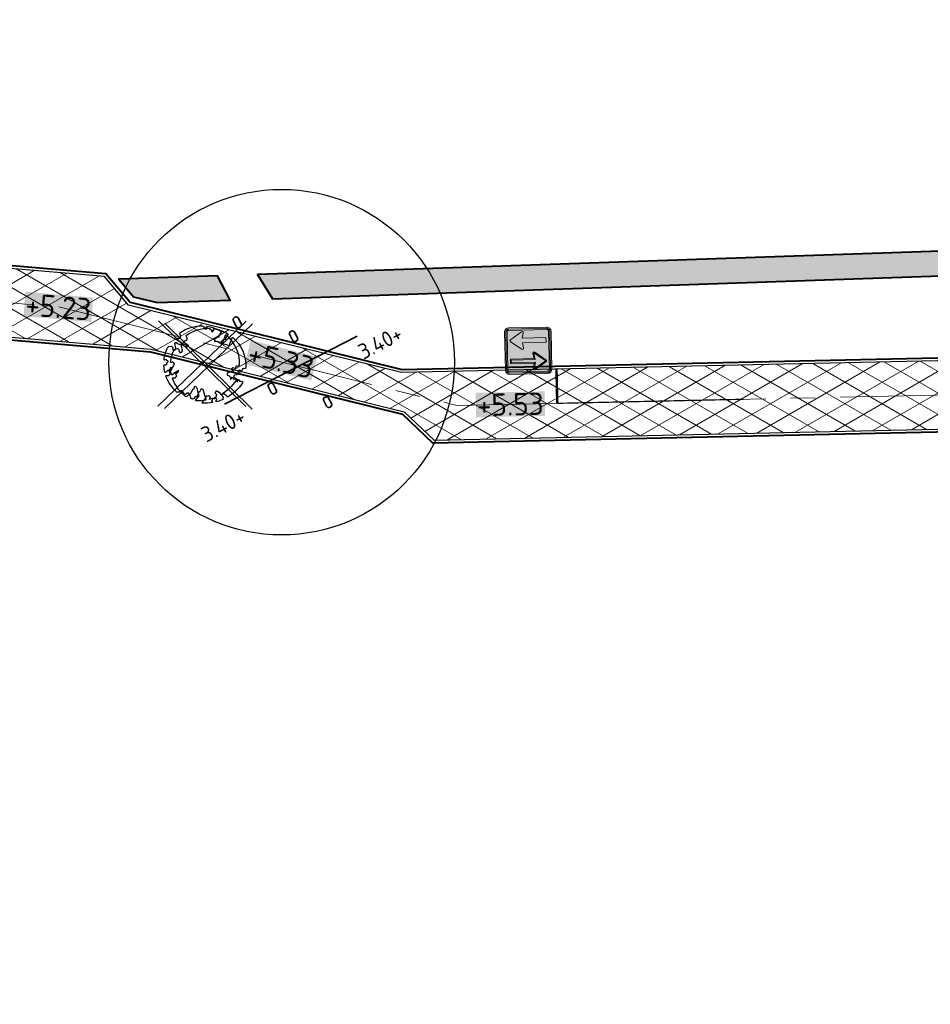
# Model space of a CAD drawing. Header units: metres. Extents: x 207669 to 209690, y 476021 to 477293.
# Tile 8 of 49: x 208035 to 208109, y 476980 to 477060. Entities that reach past the tile are written whole.
import ezdxf

# ---------------------------------------------------------------- set-up
doc = ezdxf.new("R2010")
doc.units = ezdxf.units.M
doc.linetypes.add('AM-AS', pattern=[16, 10, -2, 2, -2])
doc.linetypes.add('VW-1-1_STREEP', pattern=[2, 1, -1])
doc.layers.get('0').update_dxf_attribs({"linetype": 'CONTINUOUS'})
doc.layers.get('defpoints').update_dxf_attribs({"color": 30, "linetype": 'CONTINUOUS'})
for name, color, linetype, lineweight in [('N-JUMBO-BLOK', 7, 'CONTINUOUS', 35), ('N-WA-RI-DUIKER_BOB-T', 5, 'CONTINUOUS', 0), ('N-WE-WH-DUIKER_BETON-G', 150, 'CONTINUOUS', 35), ('T-WE-VH-KANTVERHARDING_BOUWWEG-G', 60, 'CONTINUOUS', 25), ('T-WE-VH-VERHARDING_ASFALT_BOUWWEG-100MM-A', 252, 'CONTINUOUS', 18), ('T-WE-VH-VERHARDING_ASFALT_BOUWWEG-70MM-A', 252, 'CONTINUOUS', 18), ('T-WE-VW-MARKERING_DWARS_STOPSTREEP_020-G', 7, 'CONTINUOUS', 18), ('T-WE-VW-MARKERING_LANGS_STREEP_11_010-G', 7, 'VW-1-1_STREEP', 13), ('T-WE-VW-VERKEERSTEKEN_BORD_F-S', 7, 'CONTINUOUS', 25)]:
    doc.layers.add(name, color=color, linetype=linetype, lineweight=lineweight)
for name, color, linetype, lineweight, true_color in [('N-WE-AM-AS_WEG-G', 7, 'AM-AS', 18, 0xd60000), ('N-WE-VH-FUNDERING_ZANDBED_VOETPAD-A', 220, 'CONTINUOUS', 40, 0xff00bf), ('T-WE-AL-HOOGTELABEL_WEG_ASFALT', 7, 'CONTINUOUS', 18, 0x0b05c2), ('T-WE-VH-FUNDERING_GRANULAAT-GEOGRID-G', 20, 'CONTINUOUS', 40, 0xff3f00), ('V-WE-GR-BOOM-S', 7, 'CONTINUOUS', 25, 0x004d00)]:
    doc.layers.add(name, color=color, linetype=linetype, lineweight=lineweight, true_color=true_color)
doc.styles.add('NLCS-ISO-M200-T18', font='NLCS-ISO.ttf', dxfattribs={"height": 0.36})
doc.styles.add('NLCS-ISO-M500-T25', font='NLCS-ISO.ttf', dxfattribs={"height": 1.25})

# ---------------------------------------------------------------- blocks, each defined once
blk = doc.blocks.new('SGR-BOOM_05_Te_Verwijderen')
at = {"color": 1, "lineweight": 25, "true_color": 0xff0000, "flags": 128}
for points in [[(5.737083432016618, -5.900150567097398), (-5.737083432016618, 5.900150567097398)], [(5.737083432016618, 5.900150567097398), (-5.737083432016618, -5.900150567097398)]]:
    blk.add_lwpolyline(points, dxfattribs=at)
blk.add_lwpolyline([(0.4325246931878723, 4.711883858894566), (0.4412366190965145, 4.722067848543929), (0.4495406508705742, 4.730963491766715), (0.457499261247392, 4.738955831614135), (0.4651749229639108, 4.746429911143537), (0.4726301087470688, 4.753770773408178), (0.4799272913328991, 4.761363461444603), (0.4871289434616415, 4.769593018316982), (0.4942975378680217, 4.778844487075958), (0.5013792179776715, 4.78953650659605), (0.507854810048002, 4.802222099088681), (0.5130888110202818, 4.817487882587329), (0.5164457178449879, 4.835920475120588), (0.5172900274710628, 4.858106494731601), (0.5149862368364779, 4.884632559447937), (0.5088988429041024, 4.916085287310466), (0.4752610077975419, 5.034436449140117, -0.5293802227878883), (0.5290991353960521, 5.098767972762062, -0.08713876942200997), (2.218306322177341, 4.624671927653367, -0.3723405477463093), (2.284485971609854, 4.472597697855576), (2.353810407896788, 4.119139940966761), (2.180208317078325, 3.946086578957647), (1.99206671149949, 3.985480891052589), (1.766984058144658, 3.816663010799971), (1.853127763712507, 3.602310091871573), (2.086202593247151, 3.527331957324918), (2.711896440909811, 3.67116193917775), (2.864476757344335, 3.58686285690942), (2.849520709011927, 3.452573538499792), (2.706793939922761, 3.364669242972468), (2.577044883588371, 2.941253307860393), (2.743005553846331, 2.669806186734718), (3.167776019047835, 3.346672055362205, -0.5046405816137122), (3.406018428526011, 3.139734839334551, 0.3319483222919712), (3.543642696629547, 2.921146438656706, 0.282007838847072), (3.99290985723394, 3.003759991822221), (3.956968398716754, 2.985163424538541, -0.5121558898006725), (4.162740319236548, 2.983535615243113, -0.1607604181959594), (5.094490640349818, -0.05607239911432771), (4.977332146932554, -0.1690536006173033), (4.976312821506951, -0.2938416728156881), (4.8618704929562, -0.3148519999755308), (4.876229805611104, -0.4378637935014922), (4.698090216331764, -0.3805204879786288), (4.644143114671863, -0.5192137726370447), (4.863809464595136, -0.6652633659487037), (4.932503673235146, -0.7196641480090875), (5.053640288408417, -0.5992007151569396, -0.1063709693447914), (4.340554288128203, -2.610345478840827), (3.70529781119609, -2.2009414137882), (3.587571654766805, -2.281876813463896), (3.512459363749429, -1.944794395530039), (3.286149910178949, -1.67334727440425), (3.023546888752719, -1.675915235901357), (3.029665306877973, -1.990035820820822), (2.830389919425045, -2.677651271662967), (2.860626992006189, -2.808775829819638), (3.005150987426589, -2.829446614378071), (3.929857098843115, -3.182947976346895, -0.2362982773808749), (-0.2250862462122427, -5.013472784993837, 0.1596250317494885), (-0.3470448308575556, -4.770134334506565, 0.3508021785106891), (-0.3148115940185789, -4.527846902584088, -0.5046405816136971), (-0.6000098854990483, -4.392775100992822), (-0.530619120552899, -4.170222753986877), (-0.6474450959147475, -3.962362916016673), (-0.8016343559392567, -3.977834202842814), (-0.8248145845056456, -4.14384857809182), (-0.941790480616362, -4.211479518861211), (-1.080272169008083, -4.105602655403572), (-1.199847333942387, -3.474824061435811), (-1.291065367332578, -3.383747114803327), (-1.521968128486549, -3.390946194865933), (-1.586173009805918, -3.664879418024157), (-1.680264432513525, -3.694423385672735), (-1.769024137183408, -3.922911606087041), (-2.003269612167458, -3.79763926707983, 0.7335825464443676), (-1.917708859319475, -3.972704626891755, -0.8616245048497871), (-1.870123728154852, -4.127626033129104, 0.2799778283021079), (-2.04306959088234, -4.392508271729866), (-2.03586990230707, -4.402599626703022, -0.8270561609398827), (-2.207893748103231, -4.582742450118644, -0.1167741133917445), (-4.152188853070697, -2.556267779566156), (-4.114413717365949, -2.549202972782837), (-4.083543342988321, -2.540638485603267), (-4.058769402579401, -2.530881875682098), (-4.039283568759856, -2.520240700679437), (-4.02427751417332, -2.509022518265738), (-4.012942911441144, -2.497534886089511), (-4.004471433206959, -2.486085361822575), (-3.767567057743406, -2.183934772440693), (-3.762478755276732, -2.173394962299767), (-3.758320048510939, -2.163280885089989), (-3.754774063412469, -2.153365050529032), (-3.751523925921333, -2.143419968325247), (-3.748252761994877, -2.133218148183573), (-3.744643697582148, -2.12253209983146), (-3.740379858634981, -2.111134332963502), (-3.735144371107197, -2.09879735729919), (-3.7287288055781, -2.085363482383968), (-3.721358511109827, -2.070954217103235), (-3.713367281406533, -2.055760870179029), (-3.705088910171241, -2.03997475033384), (-3.696857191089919, -2.02378716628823), (-3.689005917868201, -2.007389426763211), (-3.681868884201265, -1.990972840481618), (-3.675779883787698, -1.974728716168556), (-3.671016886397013, -1.958854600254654), (-3.667634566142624, -1.943572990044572), (-3.665631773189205, -1.929112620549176), (-3.665007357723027, -1.915702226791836), (-3.665760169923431, -1.903570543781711), (-3.66788905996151, -1.892946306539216), (-3.671392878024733, -1.884058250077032), (-3.676270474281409, -1.877135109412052), (-3.682496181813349, -1.87228834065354), (-3.689946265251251, -1.869160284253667), (-3.698472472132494, -1.867276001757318), (-3.707926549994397, -1.86616055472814), (-3.718160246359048, -1.865339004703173), (-3.72902530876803, -1.864336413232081), (-3.740373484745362, -1.86267784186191), (-3.752056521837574, -1.859888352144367), (-3.763951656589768, -1.855601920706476), (-3.776038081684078, -1.849888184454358), (-3.788320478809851, -1.842925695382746), (-3.800803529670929, -1.834893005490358), (-3.813491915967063, -1.8259686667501), (-3.826390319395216, -1.816331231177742), (-3.839503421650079, -1.806159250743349), (-3.852835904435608, -1.795631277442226), (-3.866362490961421, -1.784873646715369), (-3.879938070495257, -1.773803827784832), (-3.893387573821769, -1.76228707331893), (-3.906535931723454, -1.750188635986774), (-4.149695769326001, -2.02842049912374), (-4.161716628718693, -2.014754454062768), (-4.172911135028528, -2.000102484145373), (-4.183104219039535, -1.984329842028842), (-4.192608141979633, -1.967625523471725), (-4.203684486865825, -1.951473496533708), (-4.219082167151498, -1.937681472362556), (-4.241550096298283, -1.928057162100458), (-4.273837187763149, -1.924408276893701), (-4.318692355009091, -1.928542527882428), (-4.378864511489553, -1.942267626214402), (-4.457102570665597, -1.96739128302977, -0.04099741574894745), (-4.791147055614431, -1.027236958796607), (-4.617442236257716, -1.057135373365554), (-4.462688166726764, -1.156360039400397), (-4.380222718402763, -1.081691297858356), (-4.281020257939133, -0.9269601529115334), (-4.376017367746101, -0.7817417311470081), (-4.322820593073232, -0.567248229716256), (-4.520005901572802, -0.551067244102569), (-4.652051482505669, -0.4231675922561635), (-4.89199676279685, -0.5800962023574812, -0.05814040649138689), (-4.988069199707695, 0.8291727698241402), (-4.851792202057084, 0.8021379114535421), (-4.298456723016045, 0.3639367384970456), (-4.059571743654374, 0.4468333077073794), (-3.128243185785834, 0.6926248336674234), (-3.048903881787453, 1.000164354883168), (-3.408870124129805, 1.143500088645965), (-3.464013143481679, 1.261371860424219), (-4.121257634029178, 1.583987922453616), (-4.135853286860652, 1.768685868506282), (-4.357977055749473, 1.956958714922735), (-4.448296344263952, 2.139788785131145), (-4.296559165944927, 2.378269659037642), (-3.957550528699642, 2.431343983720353), (-3.649608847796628, 2.632691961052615), (-3.646147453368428, 2.840191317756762), (-3.838176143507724, 3.066466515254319), (-3.787176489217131, 3.162116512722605), (-3.863200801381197, 3.31009734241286, -0.1342797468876), (-1.664191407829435, 4.834836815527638, -0.5417265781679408), (-1.596738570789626, 4.783170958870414), (-1.607648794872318, 4.639467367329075), (-1.605334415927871, 4.564777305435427), (-1.595180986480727, 4.507652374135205), (-1.578905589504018, 4.464963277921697), (-1.558225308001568, 4.433580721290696), (-1.534857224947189, 4.41037540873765), (-1.510518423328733, 4.392218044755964), (-1.486925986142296, 4.375979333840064), (-1.465438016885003, 4.359178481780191), (-1.44597670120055, 4.341928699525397), (-1.428105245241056, 4.324991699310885), (-1.411386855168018, 4.3091291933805), (-1.395384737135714, 4.295102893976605), (-1.379662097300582, 4.283674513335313), (-1.3637821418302, 4.275605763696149), (-1.347308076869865, 4.271658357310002), (-1.329896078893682, 4.272312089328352), (-1.3115742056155, 4.276919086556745), (-1.292463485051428, 4.284549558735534), (-1.272684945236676, 4.294273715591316), (-1.25235961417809, 4.305161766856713), (-1.231608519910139, 4.316283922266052), (-1.210552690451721, 4.326710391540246), (-1.189313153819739, 4.335511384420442), (-1.168017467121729, 4.342023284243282), (-1.146819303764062, 4.346647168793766), (-1.125878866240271, 4.350050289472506), (-1.105356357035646, 4.352899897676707), (-1.085411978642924, 4.355863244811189), (-1.066205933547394, 4.359607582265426), (-1.047898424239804, 4.364800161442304), (-1.030649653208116, 4.372108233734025), (-1.014588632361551, 4.38201337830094), (-0.9997196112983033, 4.394254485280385), (-0.9860156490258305, 4.40838477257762), (-0.9734498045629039, 4.423957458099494), (-0.9628477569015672, 4.324096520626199), (-0.940279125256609, 4.298315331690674), (-0.8338833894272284, 4.117847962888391), (-0.6106941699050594, 3.995871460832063), (-0.9268198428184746, 4.507921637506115), (-0.9210099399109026, 4.523481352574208), (-0.9169947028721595, 4.538581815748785), (-0.9151697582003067, 4.553389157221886), (-0.9159307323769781, 4.56806950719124), (-0.9196732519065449, 4.58278899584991), (-0.9267929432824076, 4.59771375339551), (-0.9376854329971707, 4.613009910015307), (-0.9526429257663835, 4.628990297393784), (-0.9715439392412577, 4.64655455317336), (-0.9941635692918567, 4.666749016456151), (-1.020276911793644, 4.690620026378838), (-1.049659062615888, 4.719213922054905), (-1.082085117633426, 4.753577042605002), (-1.117330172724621, 4.794755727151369), (-1.199269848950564, 4.900951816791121, -0.5431042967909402), (-1.17106461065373, 4.981224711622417, -0.04676559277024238), (-0.234242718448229, 5.117425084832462, -0.3851675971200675), (-0.1815216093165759, 5.074406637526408), (-0.1522898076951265, 4.88240583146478), (-0.1377666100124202, 4.822421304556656), (-0.1214819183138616, 4.780422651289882), (-0.1038292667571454, 4.753143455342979), (-0.08520218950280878, 4.737317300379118), (-0.06599422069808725, 4.729677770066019), (-0.04659889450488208, 4.72695844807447), (-0.02740974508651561, 4.725892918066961), (-0.008747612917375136, 4.723795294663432), (0.009357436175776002, 4.720301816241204), (0.02694803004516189, 4.715629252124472), (0.04406679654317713, 4.709994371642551), (0.06075636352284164, 4.703613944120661), (0.07705935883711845, 4.696704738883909), (0.09301841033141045, 4.68948352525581), (0.1086761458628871, 4.682167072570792), (0.1240417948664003, 4.674922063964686), (0.138990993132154, 4.66771483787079), (0.1533659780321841, 4.660461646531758), (0.1670089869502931, 4.653078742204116), (0.1797622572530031, 4.645482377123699), (0.1914680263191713, 4.637588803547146), (0.2019685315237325, 4.629314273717), (0.211106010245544, 4.620575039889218), (0.2188088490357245, 4.611358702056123), (0.2253500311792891, 4.601938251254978), (0.2310886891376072, 4.59265802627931), (0.236383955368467, 4.583862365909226), (0.2415949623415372, 4.575895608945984), (0.2470808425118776, 4.56910209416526), (0.2532007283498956, 4.563826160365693), (0.2603137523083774, 4.560412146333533), (0.2686849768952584, 4.559130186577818), (0.2782031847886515, 4.55995359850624), (0.2886630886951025, 4.562781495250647), (0.2998594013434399, 4.567512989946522), (0.31158683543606, 4.574047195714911), (0.3236401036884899, 4.582283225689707), (0.3358139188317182, 4.592120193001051), (0.3479029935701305, 4.603457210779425), (0.3597324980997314, 4.616146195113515), (0.3712494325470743, 4.629850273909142), (0.382431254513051, 4.644185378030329), (0.393255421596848, 4.658767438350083), (0.4036993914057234, 4.673212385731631), (0.4137406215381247, 4.687136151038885), (0.4233565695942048, 4.700154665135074)], format="xyb", close=True)
at = {"color": 36, "true_color": 0x7f3f00}
blk.add_circle((0, 0), 0.15, dxfattribs=at)
blk = doc.blocks.new('N-SVW-VERKEERSTEKEN_BORD_F06-SO')
at = {"true_color": 0x007dc8}
h = blk.add_hatch(color=152, dxfattribs=at)
h.dxf.hatch_style = 1
h.paths.add_polyline_path([(3.050000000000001, 3.750000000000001), (-3.050000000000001, 3.75, 0.4142135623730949), (-3.750000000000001, 3.05), (-3.75, 0), (-3.55, 0), (-3.550000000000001, 3.05, -0.4142135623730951), (-3.050000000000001, 3.55), (3.05, 3.550000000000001, -0.414213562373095), (3.55, 3.050000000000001), (3.550000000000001, 4.440892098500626e-16), (3.75, 4.440892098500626e-16), (3.750000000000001, 3.050000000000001, 0.4142135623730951)])
at = {"true_color": 0xffffff}
h = blk.add_hatch(color=7, dxfattribs=at)
h.dxf.hatch_style = 1
h.paths.add_polyline_path([(3.05, 3.550000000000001), (-3.050000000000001, 3.55, 0.414213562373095), (-3.550000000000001, 3.05), (-3.55, 0), (-3.35, 0), (-3.350000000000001, 3.05, -0.4142135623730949), (-3.050000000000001, 3.35), (3.049999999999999, 3.350000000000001, -0.4142135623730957), (3.35, 3.050000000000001), (3.349999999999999, 4.440892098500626e-16), (3.55, 8.881784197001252e-16), (3.55, 3.050000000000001, 0.414213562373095)])
at = {"true_color": 0x007dc8}
h = blk.add_hatch(color=152, dxfattribs=at)
h.dxf.hatch_style = 1
h.paths.add_polyline_path([(1.510741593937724, 2.824621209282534, -0.5229467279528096), (1.839258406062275, 2.824621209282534), (3.079766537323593, 1.038810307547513, -0.6855623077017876), (2.870699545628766, 0.7297928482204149), (2.048565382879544, 0.9187906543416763), (2.048565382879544, 2.220446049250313e-16), (3.35, 6.661338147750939e-16), (3.35, 3.050000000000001, 0.4142135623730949), (3.05, 3.350000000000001), (-3.050000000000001, 3.35, 0.4142135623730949), (-3.350000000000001, 3.05), (-3.350000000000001, -2.220446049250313e-16), (-2.048565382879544, -2.220446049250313e-16), (-2.048565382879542, 2.910519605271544), (-1.301434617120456, 2.910519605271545), (-1.301434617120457, 0), (1.301434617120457, 2.220446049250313e-16), (1.301434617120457, 0.918790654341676), (0.4793004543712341, 0.7297928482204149, -0.6855623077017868), (0.2702334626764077, 1.038810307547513)])
at = {"true_color": 0xffffff}
h = blk.add_hatch(color=7, dxfattribs=at)
h.dxf.hatch_style = 1
h.paths.add_polyline_path([(-1.301434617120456, 2.910519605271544), (-2.048565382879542, 2.910519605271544), (-2.048565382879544, -0.9187906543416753), (-2.870699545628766, -0.7297928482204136, 0.6855623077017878), (-3.079766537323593, -1.038810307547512), (-1.839258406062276, -2.824621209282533, 0.5229467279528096), (-1.510741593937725, -2.824621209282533), (-0.270233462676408, -1.038810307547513, 0.6855623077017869), (-0.4793004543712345, -0.7297928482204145), (-1.301434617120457, -0.9187906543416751)])
h.paths.add_polyline_path([(-1.898565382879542, 2.760519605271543), (-1.451434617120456, 2.760519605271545), (-1.451434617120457, -1.107186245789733), (-0.4456940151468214, -0.8759797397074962, -0.6855623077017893), (-0.3934272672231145, -0.953234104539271), (-1.633935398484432, -2.739045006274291, -0.5229467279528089), (-1.71606460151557, -2.73904500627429), (-2.956572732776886, -0.9532341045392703, -0.6855623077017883), (-2.90430598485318, -0.8759797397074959), (-1.898565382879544, -1.107186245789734)], flags=16)
at = {"true_color": 0xff0000}
h = blk.add_hatch(color=1, dxfattribs=at)
h.dxf.hatch_style = 1
h.paths.add_polyline_path([(-0.3934272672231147, -0.9532341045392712, 0.685562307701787), (-0.4456940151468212, -0.8759797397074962), (-1.451434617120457, -1.107186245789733), (-1.451434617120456, 2.760519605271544), (-1.898565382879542, 2.760519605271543), (-1.898565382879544, -1.107186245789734), (-2.90430598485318, -0.8759797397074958, 0.685562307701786), (-2.956572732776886, -0.9532341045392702), (-1.71606460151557, -2.73904500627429, 0.5229467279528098), (-1.633935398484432, -2.739045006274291)])
at = {"true_color": 0xffffff}
h = blk.add_hatch(color=7, dxfattribs=at)
h.dxf.hatch_style = 1
h.paths.add_polyline_path([(1.839258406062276, 2.824621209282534, 0.5229467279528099), (1.510741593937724, 2.824621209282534), (0.2702334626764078, 1.038810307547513, 0.6855623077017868), (0.4793004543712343, 0.729792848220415), (1.301434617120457, 0.9187906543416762), (1.301434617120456, -2.910519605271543), (2.048565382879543, -2.910519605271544), (2.048565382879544, 0.9187906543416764), (2.870699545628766, 0.729792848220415, 0.6855623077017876), (3.079766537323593, 1.038810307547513)])
at = {"true_color": 0x007dc8}
h = blk.add_hatch(color=152, dxfattribs=at)
h.dxf.hatch_style = 1
h.paths.add_polyline_path([(-3.55, 4.440892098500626e-16), (-3.75, -4.440892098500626e-16), (-3.75, -3.050000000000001, 0.414213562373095), (-3.050000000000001, -3.75), (3.050000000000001, -3.750000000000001, 0.4142135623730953), (3.750000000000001, -3.050000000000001), (3.75, 1.332267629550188e-15), (3.550000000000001, 1.332267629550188e-15), (3.550000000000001, -3.05, -0.4142135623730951), (3.050000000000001, -3.55), (-3.05, -3.55, -0.4142135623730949), (-3.55, -3.050000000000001)])
at = {"true_color": 0xffffff}
h = blk.add_hatch(color=7, dxfattribs=at)
h.dxf.hatch_style = 1
h.paths.add_polyline_path([(-3.35, 0), (-3.55, -4.440892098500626e-16), (-3.55, -3.050000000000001, 0.4142135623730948), (-3.05, -3.55), (3.050000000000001, -3.55, 0.4142135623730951), (3.550000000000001, -3.05), (3.549999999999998, 4.440892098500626e-16), (3.35, 0), (3.350000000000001, -3.049999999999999, -0.4142135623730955), (3.050000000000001, -3.35), (-3.05, -3.35, -0.4142135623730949), (-3.35, -3.05)])
at = {"true_color": 0x007dc8}
h = blk.add_hatch(color=152, dxfattribs=at)
h.dxf.hatch_style = 1
h.paths.add_polyline_path([(1.301434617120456, 2.220446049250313e-16), (-1.301434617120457, -2.220446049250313e-16), (-1.301434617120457, -0.9187906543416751), (-0.4793004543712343, -0.7297928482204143, -0.6855623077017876), (-0.2702334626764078, -1.038810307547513), (-1.510741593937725, -2.824621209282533, -0.5229467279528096), (-1.839258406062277, -2.824621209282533), (-3.079766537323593, -1.038810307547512, -0.6855623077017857), (-2.870699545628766, -0.7297928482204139), (-2.048565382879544, -0.9187906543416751), (-2.048565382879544, -2.220446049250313e-16), (-3.350000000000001, -4.440892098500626e-16), (-3.35, -3.05, 0.4142135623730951), (-3.05, -3.35), (3.050000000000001, -3.349999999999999, 0.4142135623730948), (3.350000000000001, -3.049999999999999), (3.35, 4.440892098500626e-16), (2.048565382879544, 0), (2.048565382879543, -2.910519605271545), (1.301434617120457, -2.910519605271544)])
at = {"color": 152, "lineweight": 0, "true_color": 0x007dc8}
for points in [[(-3.05, -3.75), (3.050000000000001, -3.75, 0.4142135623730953), (3.750000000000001, -3.05), (3.75, 3.050000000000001, 0.4142135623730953), (3.05, 3.750000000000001), (-3.050000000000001, 3.75, 0.4142135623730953), (-3.750000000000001, 3.05), (-3.75, -3.050000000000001, 0.4142135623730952)], [(-1.301434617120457, -0.9187906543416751), (-0.4793004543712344, -0.7297928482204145, -0.685562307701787), (-0.2702334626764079, -1.038810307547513), (-1.510741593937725, -2.824621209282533, -0.5229467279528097), (-1.839258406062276, -2.824621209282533), (-3.079766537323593, -1.038810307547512, -0.685562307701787), (-2.870699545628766, -0.7297928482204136), (-2.048565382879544, -0.9187906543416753), (-2.048565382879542, 2.910519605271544), (-1.301434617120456, 2.910519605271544)], [(1.301434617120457, 0.9187906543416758), (0.4793004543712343, 0.729792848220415, -0.685562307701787), (0.2702334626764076, 1.038810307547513), (1.510741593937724, 2.824621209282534, -0.5229467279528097), (1.839258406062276, 2.824621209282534), (3.079766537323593, 1.038810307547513, -0.685562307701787), (2.870699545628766, 0.7297928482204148), (2.048565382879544, 0.9187906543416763), (2.048565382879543, -2.910519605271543), (1.301434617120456, -2.910519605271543)]]:
    blk.add_lwpolyline(points, format="xyb", close=True, dxfattribs=at)
at = {"color": 7, "lineweight": 0, "true_color": 0xffffff}
for points in [[(-3.05, -3.55), (3.050000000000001, -3.55, 0.414213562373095), (3.550000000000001, -3.05), (3.55, 3.050000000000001, 0.414213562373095), (3.05, 3.550000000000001), (-3.050000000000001, 3.55, 0.414213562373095), (-3.550000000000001, 3.05), (-3.55, -3.050000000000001, 0.414213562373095)], [(-3.05, -3.35), (3.050000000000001, -3.35, 0.4142135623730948), (3.350000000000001, -3.05), (3.35, 3.050000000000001, 0.4142135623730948), (3.05, 3.350000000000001), (-3.050000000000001, 3.35, 0.4142135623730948), (-3.350000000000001, 3.05), (-3.35, -3.050000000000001, 0.4142135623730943)], [(-1.451434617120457, -1.107186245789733), (-0.4456940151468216, -0.8759797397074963, -0.685562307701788), (-0.3934272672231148, -0.953234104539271), (-1.633935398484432, -2.739045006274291, -0.5229467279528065), (-1.71606460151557, -2.739045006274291), (-2.956572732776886, -0.9532341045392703, -0.6855623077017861), (-2.90430598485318, -0.8759797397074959), (-1.898565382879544, -1.107186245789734), (-1.898565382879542, 2.760519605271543), (-1.451434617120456, 2.760519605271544)]]:
    blk.add_lwpolyline(points, format="xyb", close=True, dxfattribs=at)

msp = doc.modelspace()

# ---------------------------------------------------------------- hatches: boundary and pattern name
at = {"layer": 'N-WE-VH-FUNDERING_ZANDBED_VOETPAD-A', "transparency": 33554559}
h = msp.add_hatch(color=256, dxfattribs=at)
h.dxf.hatch_style = 1
h.paths.add_polyline_path([(208119.6127024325, 477016.7365757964), (208134.0089920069, 477040.0502472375), (208206.8439624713, 477042.5406743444), (208210.8044868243, 477031.453214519), (208211.8649528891, 477022.9484205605), (208213.8562086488, 477023.1427576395), (208212.7619080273, 477031.9189001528), (208208.9421036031, 477042.6124155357), (208242.4783184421, 477043.7591105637), (208242.7612752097, 477045.7699544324), (208054.6222593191, 477039.3369662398), (208055.849390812, 477037.3777564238), (208131.6077067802, 477039.9681407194), (208117.6001532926, 477017.2839971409)])
h = msp.add_hatch(color=256, dxfattribs=at)
h.dxf.hatch_style = 1
h.paths.add_polyline_path([(208119.6127024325, 477016.7365757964), (208134.0089920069, 477040.0502472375), (208206.8439624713, 477042.5406743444), (208210.8044868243, 477031.453214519), (208211.8649528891, 477022.9484205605), (208213.8562086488, 477023.1427576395), (208212.7619080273, 477031.9189001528), (208208.9421036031, 477042.6124155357), (208242.4783184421, 477043.7591105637), (208242.7612752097, 477045.7699544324), (208054.6222593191, 477039.3369662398), (208055.849390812, 477037.3777564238), (208131.6077067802, 477039.9681407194), (208117.6001532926, 477017.2839971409)])
h = msp.add_hatch(color=256, dxfattribs=at)
h.dxf.hatch_style = 1
h.paths.add_polyline_path([(208046.5481756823, 477037.059722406), (208052.4320273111, 477037.2609074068), (208051.3963001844, 477039.2266618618), (208043.4381241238, 477038.9545500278), (208044.635784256, 477037.5331780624)])
at = {"layer": 'T-WE-VH-VERHARDING_ASFALT_BOUWWEG-100MM-A'}
h = msp.add_hatch(dxfattribs=at)
h.set_pattern_fill('AVH-ASFALT', color=256, scale=1.5, angle=270, pattern_type=2)
h.set_pattern_definition([(329.9999999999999, (207991.0131754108, 476552.5954628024), (0.7500000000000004, 1.299038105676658), []), (29.99999999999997, (207991.0131754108, 476552.5954628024), (-0.7499999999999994, 1.299038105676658), [])])
edge = h.paths.add_edge_path()
edge.add_line((208598.0668640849, 476553.2350907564), (208597.3597609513, 476558.6895641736))
edge.add_arc((208596.3347866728, 476566.6236317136), 7.999999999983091, 167.5645903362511, 277.36107089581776, ccw=False)
edge.add_line((208588.5224716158, 476568.3463427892), (208663.4988565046, 476908.3564285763))
edge.add_arc((208653.7334626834, 476910.5098174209), 9.999999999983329, 347.56459033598, 362.5645903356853)
edge.add_line((208663.7234468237, 476910.9572734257), (208662.2903712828, 476942.9523785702))
edge.add_arc((208670.2823585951, 476943.3103433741), 8.000000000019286, 147.9829078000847, 182.564590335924, ccw=False)
edge.add_line((208663.4992387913, 476947.5517211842), (208673.5813185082, 476963.6757161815))
edge.add_arc((208665.1024187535, 476968.977438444), 9.999999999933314, 327.9829078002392, 372.496370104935)
edge.add_line((208674.8655159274, 476971.1412160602), (208668.8437600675, 476998.3117474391))
edge.add_arc((208700.3297484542, 477005.2899302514), 32.25000000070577, 180.2433118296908, 192.4963701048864, ccw=False)
edge.add_line((208668.080039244, 477005.1529780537), (208667.7931844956, 477072.7019650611))
edge.add_arc((208657.7932746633, 477072.6594992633), 9.999999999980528, 0.2433118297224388, 74.71764475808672)
edge.add_line((208660.4290345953, 477082.3058856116), (208562.4492246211, 477109.0776992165))
edge.add_arc((208570.9495504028, 477140.1872951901), 32.2500000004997, 248.523477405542, 254.717644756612, ccw=False)
edge.add_line((208559.1421820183, 477110.1764879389), (208526.0787293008, 477123.1848806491))
edge.add_arc((208512.2577011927, 477088.0559512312), 37.75000000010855, 68.52347740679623, 83.79289849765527)
edge.add_line((208516.3393283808, 477125.5846445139), (208484.0606572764, 477129.0952783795))
edge.add_arc((208479.9790300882, 477091.5665850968), 37.75000000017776, 83.79289849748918, 100.4526706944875)
edge.add_line((208473.1303026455, 477128.6901279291), (208406.483101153, 477116.394735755))
edge.add_arc((208396.0941313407, 477172.6942189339), 57.24999999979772, 259.3435220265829, 280.4552038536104, ccw=False)
edge.add_line((208385.507451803, 477116.4315784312), (208345.6150227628, 477123.7496831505))
edge.add_arc((208327.0753225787, 477022.6861288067), 102.7499999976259, 79.60489942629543, 92.19224486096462)
edge.add_line((208323.1448724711, 477125.3609264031), (208303.6616430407, 477124.6150972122))
edge.add_arc((208303.0017864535, 477141.8524719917), 17.25000000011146, 263.0200956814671, 272.19224486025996, ccw=False)
edge.add_line((208300.9055455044, 477124.7303145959), (208268.7673296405, 477128.6649498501))
edge.add_arc((208267.5521174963, 477118.7390615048), 9.999999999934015, 83.02009568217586, 168.2771260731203)
edge.add_line((208257.7606997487, 477120.7708436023), (208246.8566065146, 477068.2226239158))
edge.add_arc((208259.3406641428, 477065.6321017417), 12.74999999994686, 168.2771260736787, 171.9901902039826)
edge.add_line((208246.715050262, 477067.4087204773), (208243.1391454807, 477041.9964065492))
edge.add_arc((208235.2171916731, 477043.1111477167), 8.000000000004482, 271.25365755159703, 351.9901902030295, ccw=False)
edge.add_line((208235.3922213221, 477035.113062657), (208066.2421497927, 477031.4113918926))
edge.add_line((208066.2421497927, 477031.4113918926), (208044.2191598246, 477036.8636800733))
edge.add_line((208044.2191598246, 477036.8636800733), (208042.2847942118, 477039.1593672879))
edge.add_line((208042.2847942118, 477039.1593672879), (208002.0779595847, 477042.5937447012))
edge.add_arc((208002.7588222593, 477050.5647186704), 8.000000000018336, 176.3700886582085, 265.117774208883, ccw=False)
edge.add_arc((207951.3573135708, 477053.8338357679), 43.50536122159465, 355.63556999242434, 356.3592230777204, ccw=False)
edge.add_line((207994.7365174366, 477050.5230764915), (207994.4212927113, 477046.3957993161))
edge.add_arc((207950.9279627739, 477049.7176438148), 43.61999999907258, 336.77510252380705, 355.63245947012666, ccw=False)
edge.add_arc((207998.3648879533, 477029.3617471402), 8.00000000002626, 85.11777420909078, 156.7751025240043, ccw=False)
edge.add_line((207999.0457506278, 477037.3327211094), (208046.0630700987, 477033.3166073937))
edge.add_line((208046.0630700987, 477033.3166073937), (208066.4740170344, 477028.2634168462))
edge.add_line((208066.4740170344, 477028.2634168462), (208068.8725253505, 477025.9676380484))
edge.add_line((208068.8725253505, 477025.9676380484), (208238.4872344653, 477029.6794769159))
edge.add_arc((208238.2684474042, 477039.6770832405), 10.00000000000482, 271.253657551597, 351.9901902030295)
edge.add_line((208248.1708896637, 477038.2836567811), (208252.1613935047, 477066.6423359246))
edge.add_arc((208259.3406641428, 477065.6321017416), 7.249999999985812, 168.2771260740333, 171.9901902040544, ccw=False)
edge.add_line((208252.2418862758, 477067.1051437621), (208262.4914142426, 477116.4989297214))
edge.add_arc((208270.3245484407, 477114.8735040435), 8.00000000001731, 83.02009568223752, 168.2771260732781, ccw=False)
edge.add_line((208271.2967181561, 477122.8142147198), (208300.237178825, 477119.2710760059))
edge.add_arc((208303.0017864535, 477141.8524719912), 22.74999999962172, 263.0200956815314, 272.19224486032)
edge.add_line((208303.8720320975, 477119.1191226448), (208323.355261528, 477119.8649518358))
edge.add_arc((208327.0753225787, 477022.6861288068), 97.24999999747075, 79.60489942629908, 92.19224486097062, ccw=False)
edge.add_line((208344.6226300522, 477118.3399551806), (208384.5030026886, 477111.0240621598))
edge.add_arc((208396.0941313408, 477172.6942189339), 62.74999999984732, 259.355239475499, 280.4552038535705)
edge.add_line((208407.4811681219, 477110.9860517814), (208474.128130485, 477123.2813998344))
edge.add_arc((208479.9790300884, 477091.5665850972), 32.24999999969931, 83.79289849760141, 100.45267069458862, ccw=False)
edge.add_line((208483.4659831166, 477123.6275217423), (208515.744654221, 477120.1168878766))
edge.add_arc((208512.257701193, 477088.0559512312), 32.25000000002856, 68.52347740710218, 83.79289849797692, ccw=False)
edge.add_line((208524.0650695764, 477118.0667584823), (208557.128522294, 477105.0583657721))
edge.add_arc((208570.949550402, 477140.1872951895), 37.74999999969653, 248.5234774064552, 254.7176447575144)
edge.add_line((208560.9995566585, 477103.772186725), (208656.4132110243, 477077.7015445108))
edge.add_arc((208654.3046030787, 477069.9844354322), 8.000000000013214, 0.24331182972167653, 74.71764475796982, ccw=False)
edge.add_line((208662.3045309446, 477070.0184080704), (208662.5800888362, 477005.1296218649))
edge.add_arc((208700.3297484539, 477005.2899302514), 37.7500000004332, 180.2433118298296, 192.4963701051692)
edge.add_line((208663.4740566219, 476997.1216697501), (208669.1858799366, 476971.3495730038))
edge.add_arc((208661.3754021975, 476969.6185509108), 8.000000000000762, -32.01709219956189, 12.496370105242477, ccw=False)
edge.add_line((208668.1585220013, 476965.3771731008), (208658.2582133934, 476949.5438796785))
edge.add_arc((208666.7371131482, 476944.242157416), 10.00000000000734, 147.9829078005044, 182.5645903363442)
edge.add_line((208656.7471290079, 476943.794701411), (208658.2083375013, 476911.1714948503))
edge.add_arc((208650.2163501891, 476910.8135300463), 7.999999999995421, -12.43540966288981, 2.564590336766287, ccw=False)
edge.add_line((208658.0286652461, 476909.0908189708), (208582.0786928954, 476564.6656155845))
edge.add_arc((208591.8440867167, 476562.51222674), 9.99999999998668, 167.5645903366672, 277.3976724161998)
edge.add_arc((210001.0809775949, 465708.5369687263), 10935.07777570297, 97.37159738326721, 97.39767241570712, ccw=False)
at = {"layer": 'T-WE-VH-VERHARDING_ASFALT_BOUWWEG-70MM-A'}
h = msp.add_hatch(dxfattribs=at)
h.set_pattern_fill('AVH-BASALTON', color=256, angle=270, pattern_type=2)
h.set_pattern_definition([(270, (207987.6846217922, 477030.1940064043), (0.8659999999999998, -1.5), [1, -2]), (29.99999999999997, (207987.6846217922, 477030.1940064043), (0.8660381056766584, 1.499977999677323), [1, -2]), (329.9999999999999, (207987.6846217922, 477029.1940064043), (1.732038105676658, -2.200032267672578e-05), [1, -2])])
h.paths.add_polyline_path([(207979.9642825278, 476909.0642676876, 0.08860774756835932), (207982.4153493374, 476906.5424738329), (208074.6579514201, 476840.2897325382, 0.2901540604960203), (208087.4822068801, 476839.5442298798), (208106.1850962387, 476849.9257594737), (208103.2731425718, 476855.171788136), (208083.4099652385, 476844.1461808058, -0.2901543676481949), (208076.9978315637, 476844.5189288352), (208022.6760454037, 476883.5352527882, -0.5128048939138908), (208022.6735853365, 476893.2800037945, 0.03899533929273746), (208032.1116530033, 476901.2509316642, 0.2110784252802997), (208048.6278607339, 476943.1517930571, 0.2961190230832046), (208029.8243881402, 476969.6942554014, 0.2135158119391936), (208009.772750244, 476968.8503044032, 0.09268673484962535), (207983.3678739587, 476948.8760330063), (207974.4330391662, 476939.0578244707, -0.4857844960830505), (207965.0246350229, 476939.7359519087), (207942.8520466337, 476972.5366072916, -0.3607678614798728), (207943.6020152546, 476980.1610973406, 0.06252926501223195), (207946.9207294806, 476984.387934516, -0.1140968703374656), (207974.6737415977, 477013.1274485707, 0.2338587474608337), (207994.4212927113, 477046.3957993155), (207994.7365174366, 477050.5230764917, 0.1605842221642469), (207988.3125578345, 477076.5233494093, 0.5824978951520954), (207940.4839035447, 477074.380298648, -0.1043814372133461), (207917.7632647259, 477046.2334878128, 0.0750150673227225), (207907.1276252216, 477034.5242228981, -0.4489299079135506), (207898.2472954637, 477033.2797499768), (207859.6681189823, 477066.0854670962, -0.381082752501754), (207858.5701924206, 477073.9958346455, -0.1026960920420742), (207881.5457002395, 477096.5367696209, 0.1261556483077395), (207916.17238607, 477133.8078554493, 0.1109181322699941), (207921.2037527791, 477151.5237929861, 0.2268011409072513), (207912.4820694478, 477172.7251190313, 0.117727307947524), (207894.5602457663, 477182.5179730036, 0.2907551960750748), (207862.2196860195, 477172.5070400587), (207817.1807338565, 477119.5417085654, 0.4142135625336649), (207819.2328479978, 477094.1687144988), (207902.9723610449, 477022.9610053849)])
h.paths.add_polyline_path([(207933.4971353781, 476986.3756419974), (207908.6460157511, 477023.1387386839, -0.3327596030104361), (207908.9913344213, 477030.3205219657, 0.02629151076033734), (207910.3951778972, 477032.2141499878, -0.07558467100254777), (207920.289801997, 477043.1324219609, 0.104381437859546), (207944.0481497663, 477072.5647687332, -0.5824978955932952), (207984.9249647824, 477074.3963295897, -0.1605842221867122), (207990.7481332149, 477050.8276931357), (207990.4329084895, 477046.7004159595, -0.2338587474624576), (207972.4962286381, 477016.4828080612, 0.1134968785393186), (207943.6046455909, 476986.6350936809, -0.5476258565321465)], flags=16)
h.paths.add_polyline_path([(207986.32625549, 476946.1838259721, -0.09268673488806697), (208011.5584937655, 476965.2710418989, -0.2135158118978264), (208028.3457217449, 476965.9775975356, -0.2961190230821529), (208044.6311531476, 476942.9895325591, -0.2110784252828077), (208029.3006028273, 476904.0966296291, -0.04205109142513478), (208019.5889756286, 476895.9956677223, 0.03919080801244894), (208016.8801836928, 476893.7622372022, -0.3624006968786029), (208009.2124471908, 476893.2054081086), (207985.3315629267, 476910.3577218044, -0.0886077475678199), (207983.860922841, 476911.8707981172), (207974.2451368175, 476926.0957536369, -0.3460902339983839), (207974.7783963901, 476933.4942473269)], flags=16)
h.paths.add_polyline_path([(207847.4134532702, 477076.5061948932), (207822.3422986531, 477097.8253955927, -0.4142135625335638), (207820.7462098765, 477117.5599465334), (207865.2669202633, 477169.915831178, -0.2907551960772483), (207893.5098481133, 477178.6583532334, -0.1177273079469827), (207909.8013034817, 477169.7563661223, -0.2268011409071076), (207917.209974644, 477151.7468091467, -0.1109181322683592), (207912.6575576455, 477135.717300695, -0.1261556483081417), (207879.3832126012, 477099.9018323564, 0.0974953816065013), (207856.2151719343, 477077.6355777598, -0.4419701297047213)], flags=16)

# ---------------------------------------------------------------- linework, layer by layer
at = {"layer": 'defpoints'}
msp.add_circle((208056.5764697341, 477032.2590635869), 13.9377240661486, dxfattribs=at)
at = {"layer": 'N-JUMBO-BLOK', "flags": 128}
for points in [[(208053.1873228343, 477035.0603756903), (208053.2317154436, 477035.0833821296, 0.414213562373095), (208053.3172601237, 477035.3529783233), (208053.0871957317, 477035.7969044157, 0.4142135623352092), (208052.817599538, 477035.8824490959), (208052.7732069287, 477035.8594426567, 0.414213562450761), (208052.6876622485, 477035.5898464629), (208052.9177266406, 477035.1459203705, 0.4142135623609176)], [(208057.7283351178, 477033.9361456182), (208057.7727277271, 477033.9591520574, 0.414213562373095), (208057.8582724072, 477034.2287482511), (208057.6282080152, 477034.6726743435, 0.4142135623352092), (208057.3586118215, 477034.7582190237), (208057.3142192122, 477034.7352125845, 0.414213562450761), (208057.228674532, 477034.4656163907), (208057.4587389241, 477034.0216902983, 0.4142135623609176)], [(208056.0180466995, 477029.723709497), (208056.0624393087, 477029.7467159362, 0.414213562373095), (208056.1479839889, 477030.01631213), (208055.9179195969, 477030.4602382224, 0.4142135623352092), (208055.6483234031, 477030.5457829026), (208055.6039307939, 477030.5227764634, 0.414213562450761), (208055.5183861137, 477030.2531802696), (208055.7484505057, 477029.8092541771, 0.4142135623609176)], [(208060.4710529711, 477028.6212672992), (208060.5154455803, 477028.6442737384, 0.414213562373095), (208060.6009902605, 477028.9138699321), (208060.3709258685, 477029.3577960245, 0.4142135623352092), (208060.1013296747, 477029.4433407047), (208060.0569370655, 477029.4203342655, 0.414213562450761), (208059.9713923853, 477029.1507380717), (208060.2014567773, 477028.7068119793, 0.4142135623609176)]]:
    msp.add_lwpolyline(points, format="xyb", close=True, dxfattribs=at)
at = {"layer": 'N-WE-AM-AS_WEG-G', "flags": 128}
msp.add_lwpolyline([(208964.3282578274, 476509.738773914), (208959.1464562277, 476511.4625616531, 0.06554346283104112), (208939.9207769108, 476515.1649540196), (208893.520954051, 476517.9218685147, -0.04228755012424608), (208880.9881707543, 476519.7375230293), (208800.9524506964, 476538.3420076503), (208708.9913530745, 476559.3467494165, 0.08735770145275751), (208648.3807954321, 476562.3970501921, 0.001256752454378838), (208593.8356861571, 476555.459902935, -0.5196107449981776), (208584.994102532, 476565.1161256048), (208660.7921107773, 476908.8521876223, 0.06554346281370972), (208660.9717830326, 476910.9328635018), (208659.5048212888, 476943.6845181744, -0.1520467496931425), (208660.7136887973, 476948.2838607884), (208671.0868921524, 476964.873441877, 0.1967063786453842), (208672.1142500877, 476970.8458417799), (208666.1589083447, 476997.7167085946, -0.05351505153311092), (208665.3300640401, 477005.1412999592), (208665.0456300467, 477072.1202439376, 0.3368982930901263), (208659.1543101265, 477079.8033803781), (208561.7243906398, 477106.4249429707, -0.02703373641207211), (208558.1353521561, 477107.6174268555), (208525.0718994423, 477120.6258195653, 0.06672417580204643), (208516.0419913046, 477122.8507661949), (208483.7633201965, 477126.3614000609, 0.07282027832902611), (208473.6292165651, 477125.9857638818), (208406.9820150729, 477113.6903717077, -0.09235186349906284), (208385.0051580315, 477113.7278329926), (208345.1188264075, 477121.0448191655, 0.05497794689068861), (208323.2500669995, 477122.6129391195), (208303.7668375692, 477121.8671099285, -0.04004243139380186), (208300.5713621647, 477122.0006953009), (208269.1183795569, 477125.8514384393, 0.3901704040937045), (208260.3130756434, 477119.5361534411), (208249.5492463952, 477067.663883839, 0.01620271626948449), (208249.4382218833, 477067.025528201), (208245.5365606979, 477039.2982130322, -0.3676139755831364), (208237.7896365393, 477032.41486914), (208070.7154982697, 477028.7586279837), (208038.5719050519, 477036.7164999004), (208001.0577792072, 477039.9208721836)], format="xyb", dxfattribs=at)
at = {"layer": 'N-WE-VH-FUNDERING_ZANDBED_VOETPAD-A', "flags": 128}
for points in [[(208119.6127024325, 477016.7365757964), (208134.0089920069, 477040.0502472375), (208206.8439624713, 477042.5406743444), (208210.8044868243, 477031.453214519), (208211.8649528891, 477022.9484205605), (208213.8562086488, 477023.1427576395), (208212.7619080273, 477031.9189001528), (208208.9421036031, 477042.6124155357), (208242.4783184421, 477043.7591105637), (208242.7612752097, 477045.7699544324), (208054.6222593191, 477039.3369662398), (208055.849390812, 477037.3777564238), (208131.6077067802, 477039.9681407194), (208117.6001532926, 477017.2839971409)], [(208046.5481756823, 477037.059722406), (208052.4320273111, 477037.2609074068), (208051.3963001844, 477039.2266618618), (208043.4381241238, 477038.9545500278), (208044.635784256, 477037.5331780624)]]:
    msp.add_lwpolyline(points, close=True, dxfattribs=at)
at = {"layer": 'N-WE-WH-DUIKER_BETON-G', "flags": 128}
msp.add_lwpolyline([(208051.9642069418, 477028.8704479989), (208062.6584209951, 477034.3625983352)], dxfattribs=at)
at = {"layer": 'T-WE-VH-FUNDERING_GRANULAAT-GEOGRID-G', "flags": 128}
msp.add_lwpolyline([(207995.2851008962, 477048.5138678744, 0.3142104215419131), (208002.0992365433, 477042.8428376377), (208042.4092488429, 477039.3996470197), (208044.3580346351, 477037.0868460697), (208066.269938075, 477031.662059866), (208235.3867516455, 477035.3630028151, 0.3126406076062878), (208242.5316093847, 477040.5495479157), (208242.4701542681, 477040.1128146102, -0.08299157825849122), (208241.8704088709, 477038.2104568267), (208237.3865682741, 477029.405330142), (208068.7744664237, 477025.7154322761), (208066.3492741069, 477028.0367521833), (208046.0221387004, 477033.0691932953), (207999.0244736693, 477037.0836281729, 0.2379384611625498), (207992.5467207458, 477034.4814571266, 0.06878514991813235), (207995.1192599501, 477046.3424914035)], format="xyb", close=True, dxfattribs=at)
at = {"layer": 'T-WE-VH-KANTVERHARDING_BOUWWEG-G', "flags": 128}
msp.add_lwpolyline([(208235.3922213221, 477035.113062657), (208066.2421497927, 477031.4113918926), (208044.2191598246, 477036.8636800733), (208042.2847942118, 477039.1593672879), (208002.0779595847, 477042.5937447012, -0.4078261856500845), (207994.7748717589, 477051.071210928, -0.003157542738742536), (207994.7365174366, 477050.5230764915), (207994.4212927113, 477046.3957993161, -0.0824669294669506), (207991.0131754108, 477032.5164773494, -0.3232674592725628), (207999.0457506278, 477037.3327211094), (208046.0630700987, 477033.3166073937), (208066.4740170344, 477028.2634168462), (208068.8725253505, 477025.9676380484), (208238.4872344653, 477029.6794769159, 0.3676139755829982)], format="xyb", dxfattribs=at)
at = {"layer": 'T-WE-VW-MARKERING_DWARS_STOPSTREEP_020-G', "ltscale": 2, "const_width": 0.2, "flags": 128}
msp.add_lwpolyline([(208078.8099652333, 477028.9357668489), (208078.7497987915, 477031.6851085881)], dxfattribs=at)
at = {"layer": 'T-WE-VW-MARKERING_LANGS_STREEP_11_010-G', "ltscale": 2, "const_width": 0.1, "flags": 128}
msp.add_lwpolyline([(208078.8099652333, 477028.9357668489), (208093.8063747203, 477029.2639474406)], dxfattribs=at)

# ---------------------------------------------------------------- block references
at = {"layer": 'T-WE-VW-VERKEERSTEKEN_BORD_F-S', "xscale": 0.5, "yscale": 0.5, "zscale": 0.5, "rotation": 91.25365755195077}
msp.add_blockref('N-SVW-VERKEERSTEKEN_BORD_F06-SO', (208076.4698036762, 477033.1824580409), dxfattribs=at)
at = {"layer": 'V-WE-GR-BOOM-S', "xscale": 0.6000000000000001, "yscale": 0.6000000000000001, "zscale": 0.6000000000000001, "rotation": 89.72770642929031}
for p in [(208050.1578534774, 477032.1276939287), (208050.684685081, 477031.9329335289)]:
    msp.add_blockref('SGR-BOOM_05_Te_Verwijderen', p, dxfattribs=at)

# ---------------------------------------------------------------- texts
at = {"layer": 'N-WA-RI-DUIKER_BOB-T', "linetype": 'Continuous', "lineweight": 13, "char_height": 1.25, "attachment_point": 8, "rotation": 27.29631651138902, "line_spacing_factor": 0.8, "style": 'NLCS-ISO-M500-T25'}
for insert in [(208064.8213511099, 477033.2900607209), (208052.1540514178, 477026.6028684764)]:
    msp.add_mtext('3.40+', dxfattribs=dict(at, insert=insert))
at = {"layer": 'T-WE-AL-HOOGTELABEL_WEG_ASFALT', "char_height": 1.8, "attachment_point": 5, "style": 'NLCS-ISO-M200-T18', "bg_fill": 1, "box_fill_scale": 1.05, "bg_fill_color": 256, "bg_fill_true_color": 9298298, "bg_fill_transparency": 0}
for s, insert, rotation in [('+5.23', (208038.5719050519, 477036.7164999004), 355.11777420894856), ('+5.33', (208056.5228177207, 477032.3984418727), 346.09473145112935), ('+5.53', (208075.0268374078, 477028.8529770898), 1.2536575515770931)]:
    msp.add_mtext(s, dxfattribs=dict(at, insert=insert, rotation=rotation))

doc.saveas('drawing.dxf')
